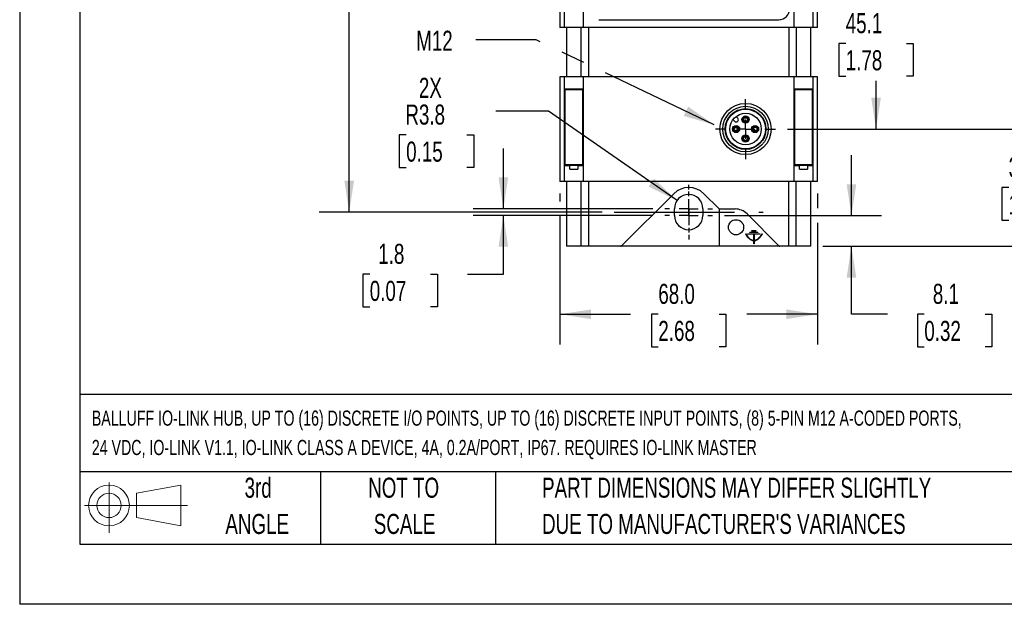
# Model space of a CAD drawing. Header units: millimetres. Extents: x 0 to 699, y 0 to 540.
# Tile 1 of 9: x 0 to 260, y 0 to 154. Entities that reach past the tile are written whole.
import ezdxf

# ---------------------------------------------------------------- set-up
doc = ezdxf.new("R2010")
doc.units = ezdxf.units.MM
doc.header["$LTSCALE"] = 2.5
doc.linetypes.add('CENTERX2', pattern=[20.32, 12.7, -2.54, 2.54, -2.54])
doc.layers.add('CENTER', color=40, linetype='CENTERX2')
doc.layers.add('SLD-DEFPOINTS', color=7, linetype='Continuous')
doc.layers.add('DIMENSIONS', color=140, linetype='Continuous', lineweight=25)
doc.layers.add('TEXT', color=140, linetype='Continuous', lineweight=25)
doc.styles.add('SLDTEXTSTYLE0', font='TXT', dxfattribs={"width": 0.7})
doc.dimstyles.new('SLDDIMSTYLE0', dxfattribs={"dimtxt": 5.39502, "dimasz": 8.255, "dimexe": 0, "dimexo": 0.0625, "dimgap": 1.348755, "dimtad": 0, "dimtih": 1, "dimtoh": 1, "dimrnd": 1e-09, "dimzin": 12, "dimdsep": 46, "dimtxsty": 'SLDTEXTSTYLE0', "dimsah": 1, "dimcen": 0, "dimadec": 0, "dimazin": 3, "dimtfac": 1, "dimtofl": 0, "dimtmove": 0, "dimatfit": 3, "dimfxl": 0, "dimfrac": 2, "dimtolj": 1, "dimtzin": 12, "dimarcsym": 0})
doc.dimstyles.new('SLDDIMSTYLE1', dxfattribs={"dimtxt": 5.39502, "dimasz": 8.255, "dimexe": 0, "dimexo": 0.0625, "dimgap": 1.348755, "dimtad": 0, "dimtih": 1, "dimtoh": 1, "dimrnd": 1e-09, "dimzin": 4, "dimdsep": 46, "dimtxsty": 'SLDTEXTSTYLE0', "dimsah": 1, "dimcen": 0.09, "dimadec": 0, "dimazin": 1, "dimtfac": 1, "dimtofl": 0, "dimtmove": 0, "dimatfit": 3, "dimfxl": 0, "dimfrac": 2, "dimtolj": 1, "dimtzin": 12, "dimarcsym": 0})
doc.dimstyles.new('SLDDIMSTYLE3', dxfattribs={"dimtxt": 5.39502, "dimasz": 8.255, "dimexe": 0, "dimexo": 0.0625, "dimgap": 1.348755, "dimtad": 0, "dimtih": 1, "dimtoh": 1, "dimrnd": 1e-09, "dimzin": 12, "dimdsep": 46, "dimtxsty": 'SLDTEXTSTYLE0', "dimsah": 1, "dimcen": 0.09, "dimadec": 0, "dimazin": 3, "dimtfac": 1, "dimtmove": 0, "dimatfit": 0, "dimfxl": 0, "dimfrac": 2, "dimtolj": 1, "dimtzin": 12, "dimarcsym": 0})
doc.dimstyles.new('SLDDIMSTYLE4', dxfattribs={"dimtxt": 5.39502, "dimasz": 8.255, "dimexe": 0, "dimexo": 0.0625, "dimgap": 1.348755, "dimtad": 0, "dimtih": 1, "dimtoh": 1, "dimrnd": 1e-09, "dimzin": 12, "dimdsep": 46, "dimtxsty": 'SLDTEXTSTYLE0', "dimsah": 1, "dimcen": 0.09, "dimadec": 0, "dimazin": 3, "dimtfac": 1, "dimtofl": 0, "dimtmove": 0, "dimatfit": 3, "dimfxl": 0, "dimfrac": 2, "dimtolj": 1, "dimtzin": 12, "dimarcsym": 0})
doc.dimstyles.new('SLDDIMSTYLE6', dxfattribs={"dimtxt": 0.18, "dimasz": 8.255, "dimexe": 0, "dimexo": 0.0625, "dimgap": 0, "dimtad": 0, "dimtih": 1, "dimtoh": 1, "dimdec": 0, "dimrnd": 1e-09, "dimzin": 0, "dimdsep": 46, "dimtxsty": 'Standard', "dimsah": 1, "dimcen": 0.09, "dimadec": 0, "dimazin": 0, "dimtfac": 8.255, "dimtdec": 0, "dimtofl": 0, "dimtmove": 0, "dimatfit": 3, "dimfxl": 0, "dimfrac": 2, "dimtolj": 1, "dimtzin": 0, "dimarcsym": 0})

# ---------------------------------------------------------------- blocks, each defined once
blk = doc.blocks.new('Block11')
at = {"color": 7, "linetype": 'Continuous', "lineweight": 18}
for p, q in [((6.47, 13.28), (6.47, 0)), ((13.7, 10.42), (25.44, 12.58)), ((13.7, 3.99), (13.7, 10.42)), ((25.44, 12.58), (25.44, 1.83)), ((0, 7.2), (27.18, 7.2)), ((13.7, 3.99), (25.44, 1.83))]:
    blk.add_line(p, q, dxfattribs=at)
for radius in [5.38, 3.21]:
    blk.add_circle((6.47, 7.2), radius, dxfattribs=at)
blk = doc.blocks.new('Block12')
at = {"layer": 'SLD-DEFPOINTS'}
blk.add_blockref('Block11', (0, 0), dxfattribs=at)
blk = doc.blocks.new('SW_NOTE_0')
at = {"layer": 'TEXT', "color": 0, "linetype": 'CENTERX2', "lineweight": 18, "char_height": 4, "attachment_point": 1, "style": 'SLDTEXTSTYLE0'}
for s, insert in [('BALLUFF IO-LINK HUB, UP TO (16) DISCRETE I/O POINTS, UP TO (16) DISCRETE INPUT POINTS, (8) 5-PIN M12 A-CODED PORTS,', (0, 5.16)), ('24 VDC, IO-LINK V1.1, IO-LINK CLASS A DEVICE, 4A, 0.2A/PORT, IP67. REQUIRES IO-LINK MASTER', (0, -2.59))]:
    blk.add_mtext(s, dxfattribs=dict(at, insert=insert))
blk = doc.blocks.new('SW_NOTE_0_3')
at = {"layer": 'TEXT', "color": 0, "linetype": 'CENTERX2', "lineweight": 18, "char_height": 5.2917, "attachment_point": 1, "style": 'SLDTEXTSTYLE0'}
for s, insert in [('PART DIMENSIONS MAY DIFFER SLIGHTLY', (0, 6.82)), ("DUE TO MANUFACTURER'S VARIANCES", (0, -2.73))]:
    blk.add_mtext(s, dxfattribs=dict(at, insert=insert))
blk = doc.blocks.new('SW_NOTE_0_4')
at = {"layer": 'TEXT', "color": 0, "linetype": 'CENTERX2', "lineweight": 18, "char_height": 5.292, "attachment_point": 2, "style": 'SLDTEXTSTYLE0'}
for s, insert in [('NOT TO', (13.15, 6.82)), ('SCALE', (13.39, -2.73))]:
    blk.add_mtext(s, dxfattribs=dict(at, insert=insert))
blk = doc.blocks.new('SW_NOTE_0_5')
at = {"layer": 'TEXT', "color": 0, "linetype": 'CENTERX2', "lineweight": 18, "char_height": 5.292, "attachment_point": 2, "style": 'SLDTEXTSTYLE0'}
for s, insert in [('3rd', (5.79, 6.82)), ('ANGLE', (5.54, -2.73))]:
    blk.add_mtext(s, dxfattribs=dict(at, insert=insert))
blk = doc.blocks.new('_D')
at = {"layer": 'DIMENSIONS'}
for p, q in [((139.46, 130.12), (125.57, 130.12)), ((173.4, 106.51), (139.46, 130.12)), ((101.95, 123.81), (100.14, 123.81)), ((100.14, 123.81), (100.14, 115.23)), ((117.98, 123.81), (119.79, 123.81)), ((119.79, 123.81), (119.79, 115.23)), ((100.14, 115.23), (101.95, 115.23)), ((119.79, 115.23), (117.98, 115.23))]:
    blk.add_line(p, q, dxfattribs=at)
blk.add_solid([(173.4, 106.51), (167.35, 112.26), (165.9, 110.18)], dxfattribs=at)
at = {"layer": 'DIMENSIONS', "char_height": 5.292, "attachment_point": 1, "style": 'SLDTEXTSTYLE0'}
for s, insert in [('2X', (105.31, 138.89)), ('R3.8', (101.74, 131.84)), ('0.15', (101.95, 122.06))]:
    blk.add_mtext(s, dxfattribs=dict(at, insert=insert))
blk = doc.blocks.new('_D_1')
at = {"layer": 'DIMENSIONS'}
for p, q in [((167.01, 269.46), (78.99, 269.46)), ((86.93, 269.46), (86.93, 196.25)), ((78.92, 186.46), (77.1, 186.46)), ((77.1, 186.46), (77.1, 177.89)), ((94.95, 186.46), (96.76, 186.46)), ((96.76, 186.46), (96.76, 177.89)), ((77.1, 177.89), (78.92, 177.89)), ((86.93, 103.46), (86.93, 176.68)), ((96.76, 177.89), (94.95, 177.89)), ((153.68, 103.46), (78.99, 103.46))]:
    blk.add_line(p, q, dxfattribs=at)
for points in [[(86.93, 269.46), (85.66, 261.21), (88.2, 261.21)], [(86.93, 103.46), (88.2, 111.72), (85.66, 111.72)]]:
    blk.add_solid(points, dxfattribs=at)
at = {"layer": 'DIMENSIONS', "char_height": 5.292, "attachment_point": 1, "style": 'SLDTEXTSTYLE0'}
for s, insert in [('166.0', (76.67, 194.49)), ('6.54', (78.92, 184.71))]:
    blk.add_mtext(s, dxfattribs=dict(at, insert=insert))
blk = doc.blocks.new('_D_4')
at = {"layer": 'DIMENSIONS'}
for p, q in [((268.9, 125.36), (268.9, 141.24)), ((202.58, 125.36), (276.83, 125.36)), ((260.88, 109.91), (259.07, 109.91)), ((259.07, 109.91), (259.07, 101.34)), ((276.91, 109.91), (278.72, 109.91)), ((278.72, 109.91), (278.72, 101.34)), ((259.07, 101.34), (260.88, 101.34)), ((278.72, 101.34), (276.91, 101.34)), ((211.85, 94.46), (276.83, 94.46)), ((268.9, 94.46), (268.9, 78.59))]:
    blk.add_line(p, q, dxfattribs=at)
for points in [[(268.9, 125.36), (270.17, 133.62), (267.63, 133.62)], [(268.9, 94.46), (267.63, 86.21), (270.17, 86.21)]]:
    blk.add_solid(points, dxfattribs=at)
at = {"layer": 'DIMENSIONS', "char_height": 5.292, "attachment_point": 1, "style": 'SLDTEXTSTYLE0'}
for s, insert in [('30.9', (260.88, 117.94)), ('1.22', (260.88, 108.16))]:
    blk.add_mtext(s, dxfattribs=dict(at, insert=insert))
blk = doc.blocks.new('_D_5')
at = {"layer": 'DIMENSIONS'}
for p, q in [((219.41, 102.56), (219.41, 118.44)), ((185.94, 102.56), (227.35, 102.56)), ((211.85, 94.46), (227.35, 94.46)), ((219.41, 76.52), (219.41, 94.46)), ((228.91, 76.52), (219.41, 76.52)), ((238.63, 76.52), (236.82, 76.52)), ((236.82, 76.52), (236.82, 67.95)), ((254.67, 76.52), (256.48, 76.52)), ((256.48, 76.52), (256.48, 67.95)), ((236.82, 67.95), (238.63, 67.95)), ((256.48, 67.95), (254.67, 67.95))]:
    blk.add_line(p, q, dxfattribs=at)
for points in [[(219.41, 102.56), (220.68, 110.82), (218.14, 110.82)], [(219.41, 94.46), (218.14, 86.21), (220.68, 86.21)]]:
    blk.add_solid(points, dxfattribs=at)
at = {"layer": 'DIMENSIONS', "char_height": 5.292, "attachment_point": 1, "style": 'SLDTEXTSTYLE0'}
for s, insert in [('8.1', (240.88, 84.55)), ('0.32', (238.63, 74.77))]:
    blk.add_mtext(s, dxfattribs=dict(at, insert=insert))
blk = doc.blocks.new('_D_6')
at = {"layer": 'DIMENSIONS'}
for p, q in [((142.48, 108.39), (142.48, 106.27)), ((210.48, 108.39), (210.48, 104.47)), ((142.48, 102.46), (142.48, 68.58)), ((210.48, 100.66), (210.48, 68.58)), ((142.48, 76.52), (161.15, 76.52)), ((168.46, 76.52), (166.65, 76.52)), ((166.65, 76.52), (166.65, 67.95)), ((184.49, 76.52), (186.3, 76.52)), ((186.3, 76.52), (186.3, 67.95)), ((210.48, 76.52), (191.8, 76.52)), ((166.65, 67.95), (168.46, 67.95)), ((186.3, 67.95), (184.49, 67.95))]:
    blk.add_line(p, q, dxfattribs=at)
for points in [[(142.48, 76.52), (150.73, 75.25), (150.73, 77.79)], [(210.48, 76.52), (202.22, 77.79), (202.22, 75.25)]]:
    blk.add_solid(points, dxfattribs=at)
at = {"layer": 'DIMENSIONS', "char_height": 5.292, "attachment_point": 1, "style": 'SLDTEXTSTYLE0'}
for s, insert in [('68.0', (168.46, 84.55)), ('2.68', (168.46, 74.77))]:
    blk.add_mtext(s, dxfattribs=dict(at, insert=insert))
blk = doc.blocks.new('_D_7')
at = {"layer": 'DIMENSIONS'}
for p, q in [((127.59, 104.36), (127.59, 120.24)), ((167.01, 104.36), (119.65, 104.36)), ((167.01, 102.56), (119.65, 102.56)), ((127.59, 87.07), (127.59, 102.56)), ((92.34, 87.07), (90.53, 87.07)), ((90.53, 87.07), (90.53, 78.5)), ((108.37, 87.07), (110.19, 87.07)), ((110.19, 87.07), (110.19, 78.5)), ((118.1, 87.07), (127.59, 87.07)), ((90.53, 78.5), (92.34, 78.5)), ((110.19, 78.5), (108.37, 78.5))]:
    blk.add_line(p, q, dxfattribs=at)
for points in [[(127.59, 104.36), (128.86, 112.62), (126.32, 112.62)], [(127.59, 102.56), (126.32, 94.31), (128.86, 94.31)]]:
    blk.add_solid(points, dxfattribs=at)
at = {"layer": 'DIMENSIONS', "char_height": 5.292, "attachment_point": 1, "style": 'SLDTEXTSTYLE0'}
for s, insert in [('1.8', (94.59, 95.1)), ('0.07', (92.34, 85.32))]:
    blk.add_mtext(s, dxfattribs=dict(at, insert=insert))
blk = doc.blocks.new('_D_8')
at = {"layer": 'DIMENSIONS'}
for p, q in [((205.34, 170.46), (233.84, 170.46)), ((225.9, 170.46), (225.9, 157.7)), ((217.89, 147.91), (216.07, 147.91)), ((216.07, 147.91), (216.07, 139.34)), ((233.92, 147.91), (235.73, 147.91)), ((235.73, 147.91), (235.73, 139.34)), ((216.07, 139.34), (217.89, 139.34)), ((225.9, 125.36), (225.9, 138.13)), ((235.73, 139.34), (233.92, 139.34)), ((202.58, 125.36), (233.84, 125.36))]:
    blk.add_line(p, q, dxfattribs=at)
for points in [[(225.9, 170.46), (224.63, 162.21), (227.17, 162.21)], [(225.9, 125.36), (227.17, 133.62), (224.63, 133.62)]]:
    blk.add_solid(points, dxfattribs=at)
at = {"layer": 'DIMENSIONS', "char_height": 5.292, "attachment_point": 1, "style": 'SLDTEXTSTYLE0'}
for s, insert in [('45.1', (217.89, 155.94)), ('1.78', (217.89, 146.16))]:
    blk.add_mtext(s, dxfattribs=dict(at, insert=insert))
blk = doc.blocks.new('SW_CENTERMARKSYMBOL_9')
at = {"layer": 'CENTER', "color": 0}
for p, q in [((0, 5.08), (0, 7.93)), ((-5.08, 0), (-7.93, 0)), ((0, 0), (-2.54, 0)), ((0, 0), (0, 2.54)), ((0, 0), (0, -2.54)), ((0, 0), (2.54, 0)), ((5.08, 0), (7.93, 0)), ((0, -5.08), (0, -7.93))]:
    blk.add_line(p, q, dxfattribs=at)
blk = doc.blocks.new('SW_CENTERMARKSYMBOL_10')
at = {"layer": 'CENTER', "color": 0}
for p, q in [((0, 5.08), (0, 6.29)), ((-5.08, 0), (-6.29, 0)), ((0, 0), (-2.54, 0)), ((0, 0), (0, 2.54)), ((0, 0), (0, -2.54)), ((0, 0), (2.54, 0)), ((5.08, 0), (6.29, 0)), ((0, -5.08), (0, -6.29))]:
    blk.add_line(p, q, dxfattribs=at)
blk = doc.blocks.new('SW_CENTERMARKSYMBOL_11')
at = {"layer": 'CENTER', "color": 0}
for p, q in [((0, 5.08), (0, 6.29)), ((-5.08, 0), (-6.29, 0)), ((0, 0), (-2.54, 0)), ((0, 0), (0, 2.54)), ((0, 0), (0, -2.54)), ((0, 0), (2.54, 0)), ((5.08, 0), (6.29, 0)), ((0, -5.08), (0, -6.29))]:
    blk.add_line(p, q, dxfattribs=at)

msp = doc.modelspace()

# ---------------------------------------------------------------- linework, layer by layer
at = {"color": 7, "linetype": 'Continuous'}
for p in [(0.006, 539.757), (698.506, 0.007)]:
    msp.add_line(p, (0.006, 0.007), dxfattribs=at)
for p, q in [((142.476, 261.265), (142.476, 152.165)), ((143.705, 152.165), (143.705, 261.265)), ((148.672, 261.265), (148.672, 152.165)), ((204.28, 152.165), (204.28, 261.265)), ((209.247, 261.265), (209.247, 152.165)), ((210.476, 152.165), (210.476, 261.265)), ((152.79, 154.215), (200.232, 154.215)), ((143.705, 152.165), (142.476, 152.165)), ((148.672, 152.165), (143.705, 152.165)), ((144.276, 152.165), (144.276, 139.165)), ((148.138, 139.165), (148.138, 152.165)), ((204.28, 152.165), (148.672, 152.165)), ((150.059, 152.165), (150.059, 139.165)), ((202.893, 152.165), (202.893, 139.165)), ((209.247, 152.165), (204.28, 152.165)), ((204.814, 152.165), (204.814, 139.165)), ((208.676, 139.165), (208.676, 152.165)), ((210.476, 152.165), (209.247, 152.165)), ((142.476, 139.165), (142.476, 111.565)), ((143.705, 139.165), (142.476, 139.165)), ((143.705, 111.565), (143.705, 139.165)), ((148.672, 139.165), (143.705, 139.165)), ((148.672, 139.165), (148.672, 111.565)), ((204.28, 139.165), (148.672, 139.165)), ((204.28, 111.565), (204.28, 139.165)), ((209.247, 139.165), (204.28, 139.165)), ((209.247, 139.165), (209.247, 111.565)), ((210.476, 139.165), (209.247, 139.165)), ((210.476, 111.565), (210.476, 139.165)), ((148.583, 135.865), (143.794, 135.865)), ((143.794, 135.865), (143.794, 115.765)), ((143.853, 115.965), (143.853, 135.765)), ((143.853, 135.765), (148.524, 135.765)), ((146.84, 135.865), (146.84, 135.765)), ((148.524, 135.765), (148.524, 115.965)), ((148.524, 135.765), (148.583, 135.765)), ((148.583, 115.765), (148.583, 135.865)), ((209.158, 135.865), (204.369, 135.865)), ((204.369, 135.865), (204.369, 115.765)), ((204.369, 135.765), (204.428, 135.765)), ((204.428, 115.965), (204.428, 135.765)), ((204.428, 135.765), (209.099, 135.765)), ((206.112, 135.765), (206.112, 135.865)), ((209.099, 135.765), (209.099, 115.965)), ((209.158, 115.765), (209.158, 135.865)), ((188.148, 127.844), (188.577, 127.415)), ((189.425, 128.264), (188.997, 128.693)), ((143.794, 115.765), (145.154, 115.765)), ((148.524, 115.965), (143.853, 115.965)), ((145.154, 114.765), (145.154, 115.765)), ((147.223, 115.765), (145.154, 115.765)), ((145.154, 114.765), (147.223, 114.765)), ((146.84, 115.965), (146.84, 115.765)), ((147.223, 115.765), (147.223, 114.765)), ((147.223, 115.765), (148.583, 115.765)), ((148.583, 115.965), (148.524, 115.965)), ((204.369, 115.965), (204.428, 115.965)), ((204.369, 115.765), (205.729, 115.765)), ((209.099, 115.965), (204.428, 115.965)), ((205.729, 114.765), (205.729, 115.765)), ((207.798, 115.765), (205.729, 115.765)), ((205.729, 114.765), (207.798, 114.765)), ((206.112, 115.765), (206.112, 115.965)), ((207.798, 115.765), (207.798, 114.765)), ((207.798, 115.765), (209.158, 115.765)), ((143.705, 111.565), (142.476, 111.565)), ((148.672, 111.565), (143.705, 111.565)), ((144.276, 111.565), (144.276, 94.465)), ((148.138, 94.465), (148.138, 111.565)), ((204.28, 111.565), (148.672, 111.565)), ((150.059, 111.565), (150.059, 94.465)), ((202.893, 94.465), (202.893, 111.565)), ((209.247, 111.565), (204.28, 111.565)), ((204.814, 94.465), (204.814, 111.565)), ((208.676, 94.465), (208.676, 111.565)), ((210.476, 111.565), (209.247, 111.565)), ((158.744, 94.553), (172.516, 108.324)), ((180.436, 108.324), (184.388, 104.372)), ((172.726, 102.565), (172.726, 104.365)), ((180.226, 104.365), (180.226, 102.565)), ((184.476, 104.284), (184.476, 94.465)), ((184.6, 104.284), (188.693, 104.284)), ((191.875, 102.966), (200.288, 94.553)), ((191.427, 97.693), (191.512, 97.745)), ((192.096, 97.765), (195.256, 97.765)), ((192.096, 97.645), (192.096, 97.765)), ((193.616, 97.645), (192.096, 97.645)), ((192.396, 96.48), (192.274, 96.598)), ((192.343, 96.67), (192.465, 96.552)), ((192.621, 98.165), (194.721, 98.165)), ((192.621, 98.045), (192.621, 98.165)), ((194.721, 98.045), (192.621, 98.045)), ((193.151, 98.565), (194.201, 98.565)), ((193.151, 98.445), (193.151, 98.565)), ((194.201, 98.445), (193.151, 98.445)), ((193.616, 96.048), (193.616, 97.645)), ((193.736, 97.645), (193.736, 96.048)), ((195.256, 97.645), (193.736, 97.645)), ((194.201, 98.565), (194.201, 98.445)), ((194.721, 98.165), (194.721, 98.045)), ((194.887, 96.552), (195.009, 96.67)), ((195.079, 96.598), (194.956, 96.48)), ((195.256, 97.765), (195.256, 97.645)), ((195.84, 97.745), (195.925, 97.693)), ((148.138, 94.465), (144.276, 94.465)), ((150.059, 94.465), (148.138, 94.465)), ((158.532, 94.465), (150.059, 94.465)), ((184.476, 94.465), (158.532, 94.465)), ((200.5, 94.465), (184.476, 94.465)), ((193.616, 95.055), (193.616, 95.948)), ((193.736, 95.055), (193.616, 95.055)), ((193.736, 95.948), (193.736, 95.055)), ((202.893, 94.465), (200.5, 94.465)), ((204.814, 94.465), (202.893, 94.465)), ((208.676, 94.465), (204.814, 94.465))]:
    msp.add_line(p, q)
for centre, radius in [((191.476, 125.365), 6.75), ((191.476, 125.365), 6), ((191.476, 125.365), 5.387), ((191.476, 125.365), 5.25), ((191.476, 125.365), 4.15), ((191.476, 127.865), 0.95), ((191.476, 127.865), 0.75), ((191.476, 127.865), 0.631), ((191.476, 127.865), 0.5), ((188.976, 125.365), 0.95), ((188.976, 125.365), 0.75), ((188.976, 125.365), 0.631), ((188.976, 125.365), 0.5), ((193.976, 125.365), 0.95), ((193.976, 125.365), 0.75), ((193.976, 125.365), 0.631), ((193.976, 125.365), 0.5), ((191.476, 122.865), 0.95), ((191.476, 122.865), 0.75), ((191.476, 122.865), 0.631), ((191.476, 122.865), 0.5), ((188.966, 99.465), 2)]:
    msp.add_circle(centre, radius)
for centre, radius, start, end in [((200.232, 157.115), 2.9, 270, 0), ((189.001, 127.84), 0.6, 225, 45), ((176.476, 104.363), 5.601, 45.01096, 134.98904), ((176.476, 104.365), 3.75, 0, 180), ((184.6, 104.584), 0.3, 225, 270), ((188.693, 99.784), 4.5, 45, 90), ((176.476, 102.565), 3.75, 180, 0), ((195.536, 99.995), 4.71, 209.2517, 226.15644), ((195.536, 99.995), 4.61, 209.21377, 226.15644), ((193.726, 97.865), 1.92, 226.15644, 266.71563), ((193.726, 97.865), 1.82, 226.15644, 266.53496), ((193.626, 97.865), 1.82, 273.46504, 313.84356), ((193.626, 97.865), 1.92, 273.28437, 313.84356), ((191.816, 99.995), 4.61, 313.84356, 330.78623), ((191.816, 99.995), 4.71, 313.84356, 330.7483), ((158.532, 94.765), 0.3, 270, 315), ((200.5, 94.765), 0.3, 225, 270)]:
    msp.add_arc(centre, radius, start, end)
at = {"layer": 'CENTER'}
msp.add_line((156.851, 103.465), (196.101, 103.465), dxfattribs=at)
at = {"layer": 'TEXT'}
for p, q in [((15.875, 523.875), (15.875, 15.875)), ((682.625, 55.315), (15.875, 55.315)), ((682.625, 34.925), (15.875, 34.925)), ((79.375, 34.925), (79.375, 15.875)), ((125.529, 34.925), (125.529, 15.875)), ((15.875, 15.875), (682.625, 15.875))]:
    msp.add_line(p, q, dxfattribs=at)

# ---------------------------------------------------------------- block references
at = {"layer": 'CENTER'}
for name, p in [('SW_CENTERMARKSYMBOL_9', (191.476, 125.365)), ('SW_CENTERMARKSYMBOL_10', (176.476, 104.365)), ('SW_CENTERMARKSYMBOL_11', (176.476, 102.565))]:
    msp.add_blockref(name, p, dxfattribs=at)
at = {"layer": 'SLD-DEFPOINTS'}
msp.add_blockref('Block12', (17.095, 18.885), dxfattribs=at)
at = {"layer": 'TEXT', "linetype": 'CENTERX2', "lineweight": 18}
for name, p in [('SW_NOTE_0', (19.033, 45.962)), ('SW_NOTE_0_5', (57.118, 26.589)), ('SW_NOTE_0_4', (88.143, 26.589)), ('SW_NOTE_0_3', (137.798, 26.589))]:
    msp.add_blockref(name, p, dxfattribs=at)

# ---------------------------------------------------------------- texts
at = {"layer": 'TEXT', "linetype": 'CENTERX2', "lineweight": 18, "insert": (104.585, 151.297), "char_height": 5.2917, "attachment_point": 1, "style": 'SLDTEXTSTYLE0'}
msp.add_mtext('M12', dxfattribs=at)

# ---------------------------------------------------------------- dimensions: what is measured, and where the dimension line sits
at = {"layer": 'DIMENSIONS'}
for base, p1, p2, dimstyle, picture, middle in [((86.931, 269.465), (156.851, 103.465), (170.186, 269.465), 'SLDDIMSTYLE1', '_D_1', (86.931, 186.465)), ((225.901, 125.365), (202.166, 170.465), (199.403, 125.365), 'SLDDIMSTYLE4', '_D_8', (225.901, 147.915)), ((268.897, 125.365), (208.676, 94.465), (199.403, 125.365), 'SLDDIMSTYLE3', '_D_4', (268.897, 109.915)), ((127.587, 102.565), (170.186, 104.365), (170.186, 102.565), 'SLDDIMSTYLE3', '_D_7', (127.587, 87.072)), ((219.412, 94.465), (182.766, 102.565), (208.676, 94.465), 'SLDDIMSTYLE3', '_D_5', (219.412, 76.521))]:
    dim = msp.add_linear_dim(base=base, p1=p1, p2=p2, angle=90, dimstyle=dimstyle, dxfattribs=at)
    dim.commit()
    dim.dimension.update_dxf_attribs({"geometry": picture, "text_midpoint": middle, "dimtype": 160})
dim = msp.add_radius_dim(center=(176.476, 104.365), mpoint=(173.398, 106.507), text='2X\\P<>', dimstyle='SLDDIMSTYLE0', dxfattribs=at)
dim.commit()
dim.dimension.update_dxf_attribs({"geometry": '_D', "text_midpoint": (109.966, 127.337), "dimtype": 164})
dim = msp.add_linear_dim(base=(142.476, 76.521), p1=(210.476, 111.565), p2=(142.476, 111.565), dimstyle='SLDDIMSTYLE1', dxfattribs=at)
dim.commit()
dim.dimension.update_dxf_attribs({"geometry": '_D_6', "text_midpoint": (176.476, 76.521), "dimtype": 160})

# ---------------------------------------------------------------- leaders
at = {"layer": 'TEXT', "linetype": 'CENTERX2', "lineweight": 18}
msp.add_leader([(183.191, 126.505), (136.216, 148.897), (120.341, 148.897)], dimstyle='SLDDIMSTYLE6', dxfattribs=at)

doc.saveas('drawing.dxf')
